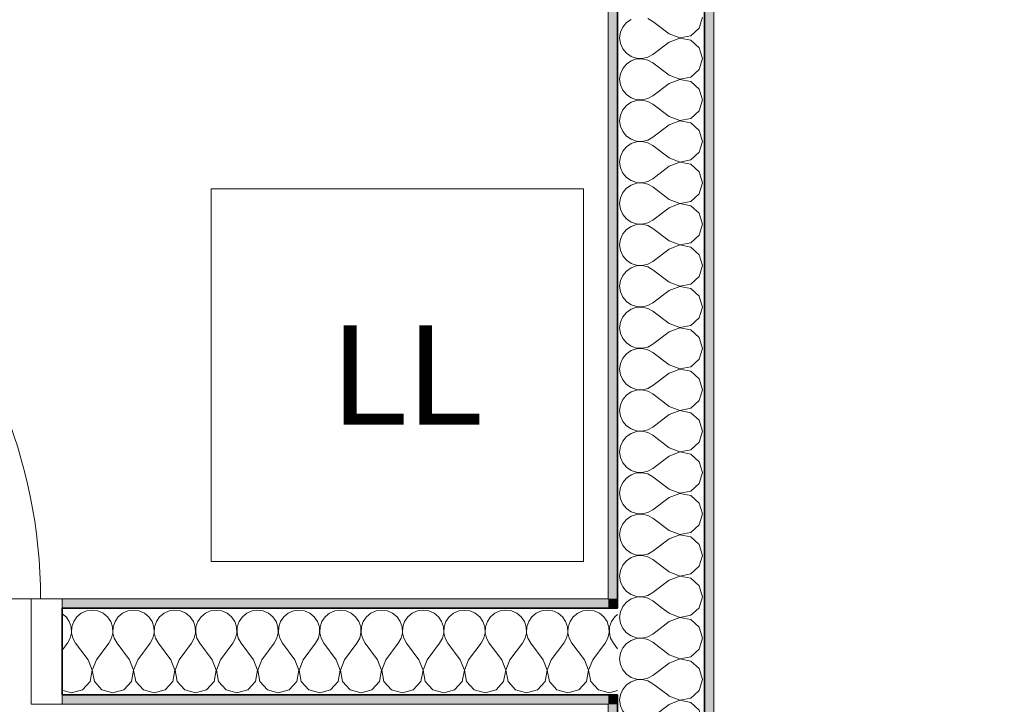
# Model space of a CAD drawing. Header units: metres. Extents: x -7.1 to 26.5, y -14.7 to 18.1.
# Tile 174 of 182: x 17.7 to 19.3, y 8.2 to 9.3. Entities that reach past the tile are written whole.
import ezdxf

# ---------------------------------------------------------------- set-up
doc = ezdxf.new("R2010")
doc.units = ezdxf.units.M
doc.linetypes.add('AUSGEZOGEN', pattern=[0])
for name, color, linetype in [('XR$1$010 Türen', 7, 'AUSGEZOGEN'), ('XR$1$015 Innenwände', 7, 'AUSGEZOGEN'), ('XR$1$015 Innenwände Schichttrennlinien', 7, 'AUSGEZOGEN'), ('XR$1$065 Möbel Einrichtung', 7, 'AUSGEZOGEN'), ('XR$1$080 Raumdefinitionen Kontur', 7, 'AUSGEZOGEN'), ('XR$3$015 Innenwände Bauteilschraffuren', 7, 'AUSGEZOGEN')]:
    doc.layers.add(name, color=color, linetype=linetype)
doc.styles.add('ARIAL', font='arial.ttf')

# ---------------------------------------------------------------- blocks, each defined once
blk = doc.blocks.new('COMPLEXOBJECT_217')
at = {"layer": 'XR$3$015 Innenwände Bauteilschraffuren', "color": 8, "linetype": 'AUSGEZOGEN', "lineweight": 13, "transparency": 33554687}
for p, q in [((18.6513, 8.2085), (18.6501, 8.2)), ((18.7301, 8.2067), (18.7277, 8.2085)), ((18.7301, 8.2067), (18.7471, 8.2001)), ((18.765, 8.2035), (18.7705, 8.2085)), ((18.6501, 8.2), (18.6514, 8.1909)), ((18.6514, 8.1909), (18.6551, 8.1825)), ((18.7301, 8.1933), (18.7034, 8.1733)), ((18.7471, 8.1999), (18.7301, 8.1933)), ((18.7471, 8.2001), (18.765, 8.2035)), ((18.765, 8.1965), (18.7471, 8.1999)), ((18.7785, 8.1842), (18.765, 8.1965)), ((18.6551, 8.1825), (18.6609, 8.1754)), ((18.6609, 8.1754), (18.6685, 8.1702)), ((18.6954, 8.1689), (18.7034, 8.1733)), ((18.7834, 8.1667), (18.7785, 8.1842)), ((18.6609, 8.1579), (18.6551, 8.1509)), ((18.6685, 8.1631), (18.6609, 8.1579)), ((18.6685, 8.1702), (18.6772, 8.1672)), ((18.6772, 8.1661), (18.6685, 8.1631)), ((18.6772, 8.1672), (18.6864, 8.1668)), ((18.6864, 8.1665), (18.6772, 8.1661)), ((18.6864, 8.1668), (18.6954, 8.1689)), ((18.6954, 8.1645), (18.6864, 8.1665)), ((18.7034, 8.16), (18.6954, 8.1645)), ((18.7301, 8.14), (18.7034, 8.16)), ((18.7785, 8.1491), (18.7834, 8.1667)), ((18.6514, 8.1424), (18.6501, 8.1333)), ((18.6551, 8.1509), (18.6514, 8.1424)), ((18.765, 8.1369), (18.7785, 8.1491)), ((18.6501, 8.1333), (18.6514, 8.1242)), ((18.7301, 8.1267), (18.7034, 8.1067)), ((18.7301, 8.14), (18.7471, 8.1335)), ((18.7471, 8.1332), (18.7301, 8.1267)), ((18.7471, 8.1335), (18.765, 8.1369)), ((18.765, 8.1298), (18.7471, 8.1332)), ((18.7785, 8.1175), (18.765, 8.1298)), ((18.6514, 8.1242), (18.6551, 8.1158)), ((18.6551, 8.1158), (18.6609, 8.1087)), ((18.7834, 8.1), (18.7785, 8.1175)), ((18.6609, 8.1087), (18.6685, 8.1035)), ((18.6685, 8.0965), (18.6609, 8.0913)), ((18.6685, 8.1035), (18.6772, 8.1006)), ((18.6772, 8.0994), (18.6685, 8.0965)), ((18.6772, 8.1006), (18.6864, 8.1001)), ((18.6864, 8.0999), (18.6772, 8.0994)), ((18.6864, 8.1001), (18.6954, 8.1022)), ((18.6954, 8.0978), (18.6864, 8.0999)), ((18.6954, 8.1022), (18.7034, 8.1067)), ((18.7034, 8.0933), (18.6954, 8.0978)), ((18.7301, 8.0733), (18.7034, 8.0933)), ((18.7785, 8.0825), (18.7834, 8.1)), ((18.6551, 8.0842), (18.6514, 8.0758)), ((18.6609, 8.0913), (18.6551, 8.0842)), ((18.765, 8.0702), (18.7785, 8.0825)), ((18.6514, 8.0758), (18.6501, 8.0667)), ((18.6501, 8.0667), (18.6514, 8.0576)), ((18.7301, 8.0733), (18.7471, 8.0668)), ((18.7471, 8.0665), (18.7301, 8.06)), ((18.7471, 8.0668), (18.765, 8.0702)), ((18.765, 8.0631), (18.7471, 8.0665)), ((18.7785, 8.0509), (18.765, 8.0631)), ((18.6514, 8.0576), (18.6551, 8.0491)), ((18.6551, 8.0491), (18.6609, 8.0421)), ((18.7301, 8.06), (18.7034, 8.04)), ((18.7834, 8.0333), (18.7785, 8.0509)), ((18.6609, 8.0421), (18.6685, 8.0369)), ((18.6685, 8.0298), (18.6609, 8.0246)), ((18.6685, 8.0369), (18.6772, 8.0339)), ((18.6772, 8.0328), (18.6685, 8.0298)), ((18.6772, 8.0339), (18.6864, 8.0335)), ((18.6864, 8.0332), (18.6772, 8.0328)), ((18.6864, 8.0335), (18.6954, 8.0355)), ((18.6954, 8.0311), (18.6864, 8.0332)), ((18.6954, 8.0355), (18.7034, 8.04)), ((18.7034, 8.0267), (18.6954, 8.0311)), ((18.7785, 8.0158), (18.7834, 8.0333)), ((18.6551, 8.0175), (18.6514, 8.0091)), ((18.6609, 8.0246), (18.6551, 8.0175)), ((18.7301, 8.0067), (18.7034, 8.0267)), ((18.765, 8.0035), (18.7785, 8.0158)), ((18.6514, 8.0091), (18.6501, 8)), ((18.6501, 8), (18.6514, 7.9909)), ((18.7301, 8.0067), (18.7471, 8.0001)), ((18.7471, 7.9999), (18.7301, 7.9933)), ((18.7471, 8.0001), (18.765, 8.0035)), ((18.765, 7.9965), (18.7471, 7.9999)), ((18.6514, 7.9909), (18.6551, 7.9825)), ((18.6551, 7.9825), (18.6609, 7.9754)), ((18.7301, 7.9933), (18.7034, 7.9733)), ((18.7785, 7.9842), (18.765, 7.9965)), ((18.7834, 7.9667), (18.7785, 7.9842)), ((18.6609, 7.9754), (18.6685, 7.9702)), ((18.6685, 7.9702), (18.6772, 7.9672)), ((18.6772, 7.9672), (18.6864, 7.9668)), ((18.6864, 7.9665), (18.6772, 7.9661)), ((18.6864, 7.9668), (18.6954, 7.9689)), ((18.6954, 7.9645), (18.6864, 7.9665)), ((18.6954, 7.9689), (18.7034, 7.9733)), ((18.7785, 7.9491), (18.7834, 7.9667)), ((18.6551, 7.9509), (18.6514, 7.9424)), ((18.6609, 7.9579), (18.6551, 7.9509)), ((18.6685, 7.9631), (18.6609, 7.9579)), ((18.6772, 7.9661), (18.6685, 7.9631)), ((18.7034, 7.96), (18.6954, 7.9645)), ((18.7301, 7.94), (18.7034, 7.96)), ((18.6514, 7.9424), (18.6501, 7.9333)), ((18.7301, 7.94), (18.7471, 7.9335)), ((18.7471, 7.9335), (18.765, 7.9369)), ((18.765, 7.9369), (18.7785, 7.9491)), ((18.6501, 7.9333), (18.6514, 7.9242)), ((18.6514, 7.9242), (18.6551, 7.9158)), ((18.7301, 7.9267), (18.7034, 7.9067)), ((18.7471, 7.9332), (18.7301, 7.9267)), ((18.765, 7.9298), (18.7471, 7.9332)), ((18.7785, 7.9175), (18.765, 7.9298)), ((18.6551, 7.9158), (18.6609, 7.9087)), ((18.6609, 7.9087), (18.6685, 7.9035)), ((18.6685, 7.9035), (18.6772, 7.9006)), ((18.6954, 7.9022), (18.7034, 7.9067)), ((18.7834, 7.9), (18.7785, 7.9175)), ((18.6609, 7.8913), (18.6551, 7.8842)), ((18.6685, 7.8965), (18.6609, 7.8913)), ((18.6772, 7.8994), (18.6685, 7.8965)), ((18.6772, 7.9006), (18.6864, 7.9001)), ((18.6864, 7.8999), (18.6772, 7.8994)), ((18.6864, 7.9001), (18.6954, 7.9022)), ((18.6954, 7.8978), (18.6864, 7.8999)), ((18.7034, 7.8933), (18.6954, 7.8978)), ((18.7301, 7.8733), (18.7034, 7.8933)), ((18.7785, 7.8825), (18.7834, 7.9)), ((18.6514, 7.8758), (18.6501, 7.8667)), ((18.6551, 7.8842), (18.6514, 7.8758)), ((18.7301, 7.8733), (18.7471, 7.8668)), ((18.765, 7.8702), (18.7785, 7.8825)), ((18.6501, 7.8667), (18.6514, 7.8576)), ((18.6514, 7.8576), (18.6551, 7.8491)), ((18.7301, 7.86), (18.7034, 7.84)), ((18.7471, 7.8665), (18.7301, 7.86)), ((18.7471, 7.8668), (18.765, 7.8702)), ((18.765, 7.8631), (18.7471, 7.8665)), ((18.7785, 7.8509), (18.765, 7.8631)), ((18.6551, 7.8491), (18.6609, 7.8421)), ((18.6609, 7.8421), (18.6685, 7.8369)), ((18.6954, 7.8355), (18.7034, 7.84)), ((18.7834, 7.8333), (18.7785, 7.8509)), ((18.6609, 7.8246), (18.6551, 7.8175)), ((18.6685, 7.8298), (18.6609, 7.8246)), ((18.6685, 7.8369), (18.6772, 7.8339)), ((18.6772, 7.8328), (18.6685, 7.8298)), ((18.6772, 7.8339), (18.6864, 7.8335)), ((18.6864, 7.8332), (18.6772, 7.8328)), ((18.6864, 7.8335), (18.6954, 7.8355)), ((18.6954, 7.8311), (18.6864, 7.8332)), ((18.7034, 7.8267), (18.6954, 7.8311)), ((18.7301, 7.8067), (18.7034, 7.8267)), ((18.7785, 7.8158), (18.7834, 7.8333)), ((18.6514, 7.8091), (18.6501, 7.8)), ((18.6551, 7.8175), (18.6514, 7.8091)), ((18.765, 7.8035), (18.7785, 7.8158)), ((18.6501, 7.8), (18.6514, 7.7909)), ((18.7301, 7.7933), (18.7037, 7.7735)), ((18.7301, 7.8067), (18.7471, 7.8001)), ((18.7471, 7.7999), (18.7301, 7.7933)), ((18.7471, 7.8001), (18.765, 7.8035)), ((18.765, 7.7965), (18.7471, 7.7999)), ((18.7785, 7.7842), (18.765, 7.7965)), ((18.6514, 7.7909), (18.6551, 7.7825)), ((18.6551, 7.7825), (18.6609, 7.7754)), ((18.7815, 7.7735), (18.7785, 7.7842)), ((18.6609, 7.7754), (18.6637, 7.7735))]:
    blk.add_line(p, q, dxfattribs=at)
blk = doc.blocks.new('COMPLEXOBJECT_219')
at = {"layer": 'XR$3$015 Innenwände Bauteilschraffuren', "color": 8, "linetype": 'AUSGEZOGEN', "lineweight": 13, "transparency": 33554687}
for p, q in [((18.654, 8.3485), (18.6514, 8.3424)), ((18.7301, 8.34), (18.7188, 8.3485)), ((18.765, 8.3369), (18.7778, 8.3485)), ((18.6514, 8.3424), (18.6501, 8.3333)), ((18.6501, 8.3333), (18.6514, 8.3242)), ((18.7301, 8.34), (18.7471, 8.3335)), ((18.7471, 8.3332), (18.7301, 8.3267)), ((18.7471, 8.3335), (18.765, 8.3369)), ((18.765, 8.3298), (18.7471, 8.3332)), ((18.6514, 8.3242), (18.6551, 8.3158)), ((18.6551, 8.3158), (18.6609, 8.3087)), ((18.7301, 8.3267), (18.7034, 8.3067)), ((18.7785, 8.3175), (18.765, 8.3298)), ((18.7834, 8.3), (18.7785, 8.3175)), ((18.6609, 8.3087), (18.6685, 8.3035)), ((18.6685, 8.3035), (18.6772, 8.3006)), ((18.6772, 8.3006), (18.6864, 8.3001)), ((18.6864, 8.2999), (18.6772, 8.2994)), ((18.6864, 8.3001), (18.6954, 8.3022)), ((18.6954, 8.2978), (18.6864, 8.2999)), ((18.6954, 8.3022), (18.7034, 8.3067)), ((18.7785, 8.2825), (18.7834, 8.3)), ((18.6551, 8.2842), (18.6514, 8.2758)), ((18.6609, 8.2913), (18.6551, 8.2842)), ((18.6685, 8.2965), (18.6609, 8.2913)), ((18.6772, 8.2994), (18.6685, 8.2965)), ((18.7034, 8.2933), (18.6954, 8.2978)), ((18.7301, 8.2733), (18.7034, 8.2933)), ((18.6514, 8.2758), (18.6501, 8.2667)), ((18.7301, 8.2733), (18.7471, 8.2668)), ((18.7471, 8.2668), (18.765, 8.2702)), ((18.765, 8.2702), (18.7785, 8.2825)), ((18.6501, 8.2667), (18.6514, 8.2576)), ((18.6514, 8.2576), (18.6551, 8.2491)), ((18.7301, 8.26), (18.7034, 8.24)), ((18.7471, 8.2665), (18.7301, 8.26)), ((18.765, 8.2631), (18.7471, 8.2665)), ((18.7785, 8.2509), (18.765, 8.2631)), ((18.6551, 8.2491), (18.6609, 8.2421)), ((18.6609, 8.2421), (18.6685, 8.2369)), ((18.6685, 8.2369), (18.6772, 8.2339)), ((18.6954, 8.2355), (18.7034, 8.24)), ((18.7834, 8.2333), (18.7785, 8.2509)), ((18.6609, 8.2246), (18.6551, 8.2175)), ((18.6685, 8.2298), (18.6609, 8.2246)), ((18.6772, 8.2328), (18.6685, 8.2298)), ((18.6772, 8.2339), (18.6864, 8.2335)), ((18.6864, 8.2332), (18.6772, 8.2328)), ((18.6864, 8.2335), (18.6954, 8.2355)), ((18.6954, 8.2311), (18.6864, 8.2332)), ((18.7034, 8.2267), (18.6954, 8.2311)), ((18.7277, 8.2085), (18.7034, 8.2267)), ((18.7785, 8.2158), (18.7834, 8.2333)), ((18.6514, 8.2091), (18.6513, 8.2085)), ((18.6551, 8.2175), (18.6514, 8.2091)), ((18.7705, 8.2085), (18.7785, 8.2158))]:
    blk.add_line(p, q, dxfattribs=at)
blk = doc.blocks.new('COMPLEXOBJECT_220')
at = {"layer": 'XR$3$015 Innenwände Bauteilschraffuren', "color": 8, "linetype": 'AUSGEZOGEN', "lineweight": 13, "transparency": 33554687}
for p, q in [((18.7785, 9.2825), (18.7834, 9.3)), ((18.6551, 9.2842), (18.6514, 9.2758)), ((18.6609, 9.2913), (18.6551, 9.2842)), ((18.6685, 9.2965), (18.6609, 9.2913)), ((18.7034, 9.2933), (18.6954, 9.2978)), ((18.7301, 9.2733), (18.7034, 9.2933)), ((18.6514, 9.2758), (18.6501, 9.2667)), ((18.7301, 9.2733), (18.7471, 9.2668)), ((18.7471, 9.2668), (18.765, 9.2702)), ((18.765, 9.2702), (18.7785, 9.2825)), ((18.6501, 9.2667), (18.6514, 9.2576)), ((18.6514, 9.2576), (18.6551, 9.2491)), ((18.7301, 9.26), (18.7034, 9.24)), ((18.7471, 9.2665), (18.7301, 9.26)), ((18.765, 9.2631), (18.7471, 9.2665)), ((18.7785, 9.2509), (18.765, 9.2631)), ((18.6551, 9.2491), (18.6609, 9.2421)), ((18.6609, 9.2421), (18.6685, 9.2369)), ((18.6685, 9.2369), (18.6772, 9.2339)), ((18.6954, 9.2355), (18.7034, 9.24)), ((18.7834, 9.2333), (18.7785, 9.2509)), ((18.6609, 9.2246), (18.6551, 9.2175)), ((18.6685, 9.2298), (18.6609, 9.2246)), ((18.6772, 9.2328), (18.6685, 9.2298)), ((18.6772, 9.2339), (18.6864, 9.2335)), ((18.6864, 9.2332), (18.6772, 9.2328)), ((18.6864, 9.2335), (18.6954, 9.2355)), ((18.6954, 9.2311), (18.6864, 9.2332)), ((18.7034, 9.2267), (18.6954, 9.2311)), ((18.7301, 9.2067), (18.7034, 9.2267)), ((18.7785, 9.2158), (18.7834, 9.2333)), ((18.6514, 9.2091), (18.6501, 9.2)), ((18.6551, 9.2175), (18.6514, 9.2091)), ((18.7301, 9.2067), (18.7471, 9.2001)), ((18.765, 9.2035), (18.7785, 9.2158)), ((18.6501, 9.2), (18.6514, 9.1909)), ((18.6514, 9.1909), (18.6551, 9.1825)), ((18.7301, 9.1933), (18.7034, 9.1733)), ((18.7471, 9.1999), (18.7301, 9.1933)), ((18.7471, 9.2001), (18.765, 9.2035)), ((18.765, 9.1965), (18.7471, 9.1999)), ((18.7785, 9.1842), (18.765, 9.1965)), ((18.6551, 9.1825), (18.6609, 9.1754)), ((18.6609, 9.1754), (18.6685, 9.1702)), ((18.6954, 9.1689), (18.7034, 9.1733)), ((18.7834, 9.1667), (18.7785, 9.1842)), ((18.6609, 9.1579), (18.6551, 9.1509)), ((18.6685, 9.1631), (18.6609, 9.1579)), ((18.6685, 9.1702), (18.6772, 9.1672)), ((18.6772, 9.1661), (18.6685, 9.1631)), ((18.6772, 9.1672), (18.6864, 9.1668)), ((18.6864, 9.1665), (18.6772, 9.1661)), ((18.6864, 9.1668), (18.6954, 9.1689)), ((18.6954, 9.1645), (18.6864, 9.1665)), ((18.7034, 9.16), (18.6954, 9.1645)), ((18.7301, 9.14), (18.7034, 9.16)), ((18.7785, 9.1491), (18.7834, 9.1667)), ((18.6514, 9.1424), (18.6501, 9.1333)), ((18.6551, 9.1509), (18.6514, 9.1424)), ((18.765, 9.1369), (18.7785, 9.1491)), ((18.6501, 9.1333), (18.6514, 9.1242)), ((18.7301, 9.1267), (18.7034, 9.1067)), ((18.7301, 9.14), (18.7471, 9.1335)), ((18.7471, 9.1332), (18.7301, 9.1267)), ((18.7471, 9.1335), (18.765, 9.1369)), ((18.765, 9.1298), (18.7471, 9.1332)), ((18.7785, 9.1175), (18.765, 9.1298)), ((18.6514, 9.1242), (18.6551, 9.1158)), ((18.6551, 9.1158), (18.6609, 9.1087)), ((18.7834, 9.1), (18.7785, 9.1175)), ((18.6609, 9.1087), (18.6685, 9.1035)), ((18.6685, 9.0965), (18.6609, 9.0913)), ((18.6685, 9.1035), (18.6772, 9.1006)), ((18.6772, 9.0994), (18.6685, 9.0965)), ((18.6772, 9.1006), (18.6864, 9.1001)), ((18.6864, 9.0999), (18.6772, 9.0994)), ((18.6864, 9.1001), (18.6954, 9.1022)), ((18.6954, 9.0978), (18.6864, 9.0999)), ((18.6954, 9.1022), (18.7034, 9.1067)), ((18.7034, 9.0933), (18.6954, 9.0978)), ((18.7301, 9.0733), (18.7034, 9.0933)), ((18.7785, 9.0825), (18.7834, 9.1)), ((18.6551, 9.0842), (18.6514, 9.0758)), ((18.6609, 9.0913), (18.6551, 9.0842)), ((18.765, 9.0702), (18.7785, 9.0825)), ((18.6514, 9.0758), (18.6501, 9.0667)), ((18.6501, 9.0667), (18.6514, 9.0576)), ((18.7301, 9.0733), (18.7471, 9.0668)), ((18.7471, 9.0665), (18.7301, 9.06)), ((18.7471, 9.0668), (18.765, 9.0702)), ((18.765, 9.0631), (18.7471, 9.0665)), ((18.7785, 9.0509), (18.765, 9.0631)), ((18.6514, 9.0576), (18.6551, 9.0491)), ((18.6551, 9.0491), (18.6609, 9.0421)), ((18.7301, 9.06), (18.7034, 9.04)), ((18.7834, 9.0333), (18.7785, 9.0509)), ((18.6609, 9.0421), (18.6685, 9.0369)), ((18.6685, 9.0298), (18.6609, 9.0246)), ((18.6685, 9.0369), (18.6772, 9.0339)), ((18.6772, 9.0328), (18.6685, 9.0298)), ((18.6772, 9.0339), (18.6864, 9.0335)), ((18.6864, 9.0332), (18.6772, 9.0328)), ((18.6864, 9.0335), (18.6954, 9.0355)), ((18.6954, 9.0311), (18.6864, 9.0332)), ((18.6954, 9.0355), (18.7034, 9.04)), ((18.7034, 9.0267), (18.6954, 9.0311)), ((18.7785, 9.0158), (18.7834, 9.0333)), ((18.6551, 9.0175), (18.6514, 9.0091)), ((18.6609, 9.0246), (18.6551, 9.0175)), ((18.7301, 9.0067), (18.7034, 9.0267)), ((18.765, 9.0035), (18.7785, 9.0158)), ((18.6514, 9.0091), (18.6501, 9)), ((18.6501, 9), (18.6514, 8.9909)), ((18.7301, 9.0067), (18.7471, 9.0001)), ((18.7471, 8.9999), (18.7301, 8.9933)), ((18.7471, 9.0001), (18.765, 9.0035)), ((18.765, 8.9965), (18.7471, 8.9999)), ((18.6514, 8.9909), (18.6551, 8.9825)), ((18.6551, 8.9825), (18.6609, 8.9754)), ((18.7301, 8.9933), (18.7034, 8.9733)), ((18.7785, 8.9842), (18.765, 8.9965)), ((18.7834, 8.9667), (18.7785, 8.9842)), ((18.6609, 8.9754), (18.6685, 8.9702)), ((18.6685, 8.9702), (18.6772, 8.9672)), ((18.6772, 8.9661), (18.6685, 8.9631)), ((18.6772, 8.9672), (18.6864, 8.9668)), ((18.6864, 8.9665), (18.6772, 8.9661)), ((18.6864, 8.9668), (18.6954, 8.9689)), ((18.6954, 8.9645), (18.6864, 8.9665)), ((18.6954, 8.9689), (18.7034, 8.9733)), ((18.7785, 8.9491), (18.7834, 8.9667)), ((18.6551, 8.9509), (18.6514, 8.9424)), ((18.6609, 8.9579), (18.6551, 8.9509)), ((18.6685, 8.9631), (18.6609, 8.9579)), ((18.7034, 8.96), (18.6954, 8.9645)), ((18.7301, 8.94), (18.7034, 8.96)), ((18.6514, 8.9424), (18.6501, 8.9333)), ((18.7301, 8.94), (18.7471, 8.9335)), ((18.7471, 8.9335), (18.765, 8.9369)), ((18.765, 8.9369), (18.7785, 8.9491)), ((18.6501, 8.9333), (18.6514, 8.9242)), ((18.6514, 8.9242), (18.6551, 8.9158)), ((18.7301, 8.9267), (18.7034, 8.9067)), ((18.7471, 8.9332), (18.7301, 8.9267)), ((18.765, 8.9298), (18.7471, 8.9332)), ((18.7785, 8.9175), (18.765, 8.9298)), ((18.6551, 8.9158), (18.6609, 8.9087)), ((18.6609, 8.9087), (18.6685, 8.9035)), ((18.6685, 8.9035), (18.6772, 8.9006)), ((18.6954, 8.9022), (18.7034, 8.9067)), ((18.7834, 8.9), (18.7785, 8.9175)), ((18.6609, 8.8913), (18.6551, 8.8842)), ((18.6685, 8.8965), (18.6609, 8.8913)), ((18.6772, 8.8994), (18.6685, 8.8965)), ((18.6772, 8.9006), (18.6864, 8.9001)), ((18.6864, 8.8999), (18.6772, 8.8994)), ((18.6864, 8.9001), (18.6954, 8.9022)), ((18.6954, 8.8978), (18.6864, 8.8999)), ((18.7034, 8.8933), (18.6954, 8.8978)), ((18.7301, 8.8733), (18.7034, 8.8933)), ((18.7785, 8.8825), (18.7834, 8.9)), ((18.6514, 8.8758), (18.6501, 8.8667)), ((18.6551, 8.8842), (18.6514, 8.8758)), ((18.7301, 8.8733), (18.7471, 8.8668)), ((18.765, 8.8702), (18.7785, 8.8825)), ((18.6501, 8.8667), (18.6514, 8.8576)), ((18.6514, 8.8576), (18.6551, 8.8491)), ((18.7301, 8.86), (18.7034, 8.84)), ((18.7471, 8.8665), (18.7301, 8.86)), ((18.7471, 8.8668), (18.765, 8.8702)), ((18.765, 8.8631), (18.7471, 8.8665)), ((18.7785, 8.8509), (18.765, 8.8631)), ((18.6551, 8.8491), (18.6609, 8.8421)), ((18.6609, 8.8421), (18.6685, 8.8369)), ((18.6954, 8.8355), (18.7034, 8.84)), ((18.7834, 8.8333), (18.7785, 8.8509)), ((18.6609, 8.8246), (18.6551, 8.8175)), ((18.6685, 8.8298), (18.6609, 8.8246)), ((18.6685, 8.8369), (18.6772, 8.8339)), ((18.6772, 8.8328), (18.6685, 8.8298)), ((18.6772, 8.8339), (18.6864, 8.8335)), ((18.6864, 8.8332), (18.6772, 8.8328)), ((18.6864, 8.8335), (18.6954, 8.8355)), ((18.6954, 8.8311), (18.6864, 8.8332)), ((18.7034, 8.8267), (18.6954, 8.8311)), ((18.7301, 8.8067), (18.7034, 8.8267)), ((18.7785, 8.8158), (18.7834, 8.8333)), ((18.6514, 8.8091), (18.6501, 8.8)), ((18.6551, 8.8175), (18.6514, 8.8091)), ((18.765, 8.8035), (18.7785, 8.8158)), ((18.6501, 8.8), (18.6514, 8.7909)), ((18.7301, 8.7933), (18.7034, 8.7733)), ((18.7301, 8.8067), (18.7471, 8.8001)), ((18.7471, 8.7999), (18.7301, 8.7933)), ((18.7471, 8.8001), (18.765, 8.8035)), ((18.765, 8.7965), (18.7471, 8.7999)), ((18.7785, 8.7842), (18.765, 8.7965)), ((18.6514, 8.7909), (18.6551, 8.7825)), ((18.6551, 8.7825), (18.6609, 8.7754)), ((18.7834, 8.7667), (18.7785, 8.7842)), ((18.6609, 8.7754), (18.6685, 8.7702)), ((18.6685, 8.7631), (18.6609, 8.7579)), ((18.6685, 8.7702), (18.6772, 8.7672)), ((18.6772, 8.7661), (18.6685, 8.7631)), ((18.6772, 8.7672), (18.6864, 8.7668)), ((18.6864, 8.7665), (18.6772, 8.7661)), ((18.6864, 8.7668), (18.6954, 8.7689)), ((18.6954, 8.7645), (18.6864, 8.7665)), ((18.6954, 8.7689), (18.7034, 8.7733)), ((18.7034, 8.76), (18.6954, 8.7645)), ((18.7301, 8.74), (18.7034, 8.76)), ((18.7785, 8.7491), (18.7834, 8.7667)), ((18.6551, 8.7509), (18.6514, 8.7424)), ((18.6609, 8.7579), (18.6551, 8.7509)), ((18.765, 8.7369), (18.7785, 8.7491)), ((18.6514, 8.7424), (18.6501, 8.7333)), ((18.6501, 8.7333), (18.6514, 8.7242)), ((18.7301, 8.74), (18.7471, 8.7335)), ((18.7471, 8.7332), (18.7301, 8.7267)), ((18.7471, 8.7335), (18.765, 8.7369)), ((18.765, 8.7298), (18.7471, 8.7332)), ((18.7785, 8.7175), (18.765, 8.7298)), ((18.6514, 8.7242), (18.6551, 8.7158)), ((18.6551, 8.7158), (18.6609, 8.7087)), ((18.7301, 8.7267), (18.7034, 8.7067)), ((18.7834, 8.7), (18.7785, 8.7175)), ((18.6609, 8.7087), (18.6685, 8.7035)), ((18.6685, 8.6965), (18.6609, 8.6913)), ((18.6685, 8.7035), (18.6772, 8.7006)), ((18.6772, 8.6994), (18.6685, 8.6965)), ((18.6772, 8.7006), (18.6864, 8.7001)), ((18.6864, 8.6999), (18.6772, 8.6994)), ((18.6864, 8.7001), (18.6954, 8.7022)), ((18.6954, 8.6978), (18.6864, 8.6999)), ((18.6954, 8.7022), (18.7034, 8.7067)), ((18.7034, 8.6933), (18.6954, 8.6978)), ((18.7785, 8.6825), (18.7834, 8.7)), ((18.6551, 8.6842), (18.6514, 8.6758)), ((18.6609, 8.6913), (18.6551, 8.6842)), ((18.7301, 8.6733), (18.7034, 8.6933)), ((18.765, 8.6702), (18.7785, 8.6825)), ((18.6514, 8.6758), (18.6501, 8.6667)), ((18.6501, 8.6667), (18.6514, 8.6576)), ((18.7301, 8.6733), (18.7471, 8.6668)), ((18.7471, 8.6665), (18.7301, 8.66)), ((18.7471, 8.6668), (18.765, 8.6702)), ((18.765, 8.6631), (18.7471, 8.6665)), ((18.6514, 8.6576), (18.6551, 8.6491)), ((18.6551, 8.6491), (18.6609, 8.6421)), ((18.7301, 8.66), (18.7034, 8.64)), ((18.7785, 8.6509), (18.765, 8.6631)), ((18.7834, 8.6333), (18.7785, 8.6509)), ((18.6609, 8.6421), (18.6685, 8.6369)), ((18.6685, 8.6369), (18.6772, 8.6339)), ((18.6772, 8.6339), (18.6864, 8.6335)), ((18.6864, 8.6332), (18.6772, 8.6328)), ((18.6864, 8.6335), (18.6954, 8.6355)), ((18.6954, 8.6311), (18.6864, 8.6332)), ((18.6954, 8.6355), (18.7034, 8.64)), ((18.7785, 8.6158), (18.7834, 8.6333)), ((18.6551, 8.6175), (18.6514, 8.6091)), ((18.6609, 8.6246), (18.6551, 8.6175)), ((18.6685, 8.6298), (18.6609, 8.6246)), ((18.6772, 8.6328), (18.6685, 8.6298)), ((18.7034, 8.6267), (18.6954, 8.6311)), ((18.7301, 8.6067), (18.7034, 8.6267)), ((18.6514, 8.6091), (18.6501, 8.6)), ((18.7301, 8.6067), (18.7471, 8.6001)), ((18.7471, 8.6001), (18.765, 8.6035)), ((18.765, 8.6035), (18.7785, 8.6158)), ((18.6501, 8.6), (18.6514, 8.5909)), ((18.6514, 8.5909), (18.6551, 8.5825)), ((18.7301, 8.5933), (18.7034, 8.5733)), ((18.7471, 8.5999), (18.7301, 8.5933)), ((18.765, 8.5965), (18.7471, 8.5999)), ((18.7785, 8.5842), (18.765, 8.5965)), ((18.6551, 8.5825), (18.6609, 8.5754)), ((18.6609, 8.5754), (18.6685, 8.5702)), ((18.6685, 8.5702), (18.6772, 8.5672)), ((18.6954, 8.5689), (18.7034, 8.5733)), ((18.7834, 8.5667), (18.7785, 8.5842)), ((18.6609, 8.5579), (18.6551, 8.5509)), ((18.6685, 8.5631), (18.6609, 8.5579)), ((18.6772, 8.5661), (18.6685, 8.5631)), ((18.6772, 8.5672), (18.6864, 8.5668)), ((18.6864, 8.5665), (18.6772, 8.5661)), ((18.6864, 8.5668), (18.6954, 8.5689)), ((18.6954, 8.5645), (18.6864, 8.5665)), ((18.7034, 8.56), (18.6954, 8.5645)), ((18.7301, 8.54), (18.7034, 8.56)), ((18.7785, 8.5491), (18.7834, 8.5667)), ((18.6514, 8.5424), (18.6501, 8.5333)), ((18.6551, 8.5509), (18.6514, 8.5424)), ((18.7301, 8.54), (18.7471, 8.5335)), ((18.765, 8.5369), (18.7785, 8.5491)), ((18.6501, 8.5333), (18.6514, 8.5242)), ((18.6514, 8.5242), (18.6551, 8.5158)), ((18.7301, 8.5267), (18.7034, 8.5067)), ((18.7471, 8.5332), (18.7301, 8.5267)), ((18.7471, 8.5335), (18.765, 8.5369)), ((18.765, 8.5298), (18.7471, 8.5332)), ((18.7785, 8.5175), (18.765, 8.5298)), ((18.6551, 8.5158), (18.6609, 8.5087)), ((18.6609, 8.5087), (18.6685, 8.5035)), ((18.6954, 8.5022), (18.7034, 8.5067)), ((18.7834, 8.5), (18.7785, 8.5175)), ((18.6609, 8.4913), (18.6551, 8.4842)), ((18.6685, 8.4965), (18.6609, 8.4913)), ((18.6685, 8.5035), (18.6772, 8.5006)), ((18.6772, 8.4994), (18.6685, 8.4965)), ((18.6772, 8.5006), (18.6864, 8.5001)), ((18.6864, 8.4999), (18.6772, 8.4994)), ((18.6864, 8.5001), (18.6954, 8.5022)), ((18.6954, 8.4978), (18.6864, 8.4999)), ((18.7034, 8.4933), (18.6954, 8.4978)), ((18.7301, 8.4733), (18.7034, 8.4933)), ((18.7785, 8.4825), (18.7834, 8.5)), ((18.6514, 8.4758), (18.6501, 8.4667)), ((18.6551, 8.4842), (18.6514, 8.4758)), ((18.765, 8.4702), (18.7785, 8.4825)), ((18.6501, 8.4667), (18.6514, 8.4576)), ((18.7301, 8.46), (18.7034, 8.44)), ((18.7301, 8.4733), (18.7471, 8.4668)), ((18.7471, 8.4665), (18.7301, 8.46)), ((18.7471, 8.4668), (18.765, 8.4702)), ((18.765, 8.4631), (18.7471, 8.4665)), ((18.7785, 8.4509), (18.765, 8.4631)), ((18.6514, 8.4576), (18.6551, 8.4491)), ((18.6551, 8.4491), (18.6609, 8.4421)), ((18.7834, 8.4333), (18.7785, 8.4509)), ((18.6609, 8.4421), (18.6685, 8.4369)), ((18.6685, 8.4298), (18.6609, 8.4246)), ((18.6685, 8.4369), (18.6772, 8.4339)), ((18.6772, 8.4328), (18.6685, 8.4298)), ((18.6772, 8.4339), (18.6864, 8.4335)), ((18.6864, 8.4332), (18.6772, 8.4328)), ((18.6864, 8.4335), (18.6954, 8.4355)), ((18.6954, 8.4311), (18.6864, 8.4332)), ((18.6954, 8.4355), (18.7034, 8.44)), ((18.7034, 8.4267), (18.6954, 8.4311)), ((18.7301, 8.4067), (18.7034, 8.4267)), ((18.7785, 8.4158), (18.7834, 8.4333)), ((18.6551, 8.4175), (18.6514, 8.4091)), ((18.6609, 8.4246), (18.6551, 8.4175)), ((18.765, 8.4035), (18.7785, 8.4158)), ((18.6514, 8.4091), (18.6501, 8.4)), ((18.6501, 8.4), (18.6514, 8.3909)), ((18.7301, 8.4067), (18.7471, 8.4001)), ((18.7471, 8.3999), (18.7301, 8.3933)), ((18.7471, 8.4001), (18.765, 8.4035)), ((18.765, 8.3965), (18.7471, 8.3999)), ((18.7785, 8.3842), (18.765, 8.3965)), ((18.6514, 8.3909), (18.6551, 8.3825)), ((18.6551, 8.3825), (18.6609, 8.3754)), ((18.7301, 8.3933), (18.7034, 8.3733)), ((18.7834, 8.3667), (18.7785, 8.3842)), ((18.6609, 8.3754), (18.6685, 8.3702)), ((18.6685, 8.3631), (18.6609, 8.3579)), ((18.6685, 8.3702), (18.6772, 8.3672)), ((18.6772, 8.3661), (18.6685, 8.3631)), ((18.6772, 8.3672), (18.6864, 8.3668)), ((18.6864, 8.3665), (18.6772, 8.3661)), ((18.6864, 8.3668), (18.6954, 8.3689)), ((18.6954, 8.3645), (18.6864, 8.3665)), ((18.6954, 8.3689), (18.7034, 8.3733)), ((18.7034, 8.36), (18.6954, 8.3645)), ((18.7785, 8.3491), (18.7834, 8.3667)), ((18.6551, 8.3509), (18.654, 8.3485)), ((18.6609, 8.3579), (18.6551, 8.3509)), ((18.7188, 8.3485), (18.7034, 8.36)), ((18.7778, 8.3485), (18.7785, 8.3491))]:
    blk.add_line(p, q, dxfattribs=at)
blk = doc.blocks.new('COMPLEXOBJECT_231')
at = {"layer": 'XR$3$015 Innenwände Bauteilschraffuren', "color": 8, "linetype": 'AUSGEZOGEN', "lineweight": 13, "transparency": 33554687}
for p, q in [((18.6421, 8.3343), (18.6369, 8.3267)), ((18.6468, 8.3382), (18.6421, 8.3343)), ((18.6328, 8.318), (18.6318, 8.321)), ((18.6332, 8.3088), (18.6328, 8.318)), ((18.6339, 8.318), (18.6335, 8.3088)), ((18.6369, 8.3267), (18.6339, 8.318)), ((18.6318, 8.3027), (18.6332, 8.3088)), ((18.6335, 8.3088), (18.6355, 8.2999)), ((18.6355, 8.2999), (18.64, 8.2918)), ((18.6468, 8.2828), (18.64, 8.2918)), ((18.6318, 8.2123), (18.6333, 8.2118)), ((18.6333, 8.2118), (18.6468, 8.2157))]:
    blk.add_line(p, q, dxfattribs=at)
blk = doc.blocks.new('COMPLEXOBJECT_233')
at = {"layer": 'XR$3$015 Innenwände Bauteilschraffuren', "color": 8, "linetype": 'AUSGEZOGEN', "lineweight": 13, "transparency": 33554687}
for p, q in [((17.7579, 8.3343), (17.7518, 8.3394)), ((17.7631, 8.3267), (17.7579, 8.3343)), ((17.7754, 8.3343), (17.7702, 8.3267)), ((17.7825, 8.3402), (17.7754, 8.3343)), ((17.7909, 8.3439), (17.7825, 8.3402)), ((17.8, 8.3452), (17.7909, 8.3439)), ((17.8091, 8.3439), (17.8, 8.3452)), ((17.8175, 8.3402), (17.8091, 8.3439)), ((17.8246, 8.3343), (17.8175, 8.3402)), ((17.8298, 8.3267), (17.8246, 8.3343)), ((17.8421, 8.3343), (17.8369, 8.3267)), ((17.8491, 8.3402), (17.8421, 8.3343)), ((17.8576, 8.3439), (17.8491, 8.3402)), ((17.8667, 8.3452), (17.8576, 8.3439)), ((17.8758, 8.3439), (17.8667, 8.3452)), ((17.8842, 8.3402), (17.8758, 8.3439)), ((17.8913, 8.3343), (17.8842, 8.3402)), ((17.8965, 8.3267), (17.8913, 8.3343)), ((17.9087, 8.3343), (17.9035, 8.3267)), ((17.9158, 8.3402), (17.9087, 8.3343)), ((17.9242, 8.3439), (17.9158, 8.3402)), ((17.9333, 8.3452), (17.9242, 8.3439)), ((17.9424, 8.3439), (17.9333, 8.3452)), ((17.9509, 8.3402), (17.9424, 8.3439)), ((17.9579, 8.3343), (17.9509, 8.3402)), ((17.9631, 8.3267), (17.9579, 8.3343)), ((17.9754, 8.3343), (17.9702, 8.3267)), ((17.9825, 8.3402), (17.9754, 8.3343)), ((17.9909, 8.3439), (17.9825, 8.3402)), ((18, 8.3452), (17.9909, 8.3439)), ((18.0091, 8.3439), (18, 8.3452)), ((18.0175, 8.3402), (18.0091, 8.3439)), ((18.0246, 8.3343), (18.0175, 8.3402)), ((18.0298, 8.3267), (18.0246, 8.3343)), ((18.0421, 8.3343), (18.0369, 8.3267)), ((18.0491, 8.3402), (18.0421, 8.3343)), ((18.0576, 8.3439), (18.0491, 8.3402)), ((18.0667, 8.3452), (18.0576, 8.3439)), ((18.0758, 8.3439), (18.0667, 8.3452)), ((18.0842, 8.3402), (18.0758, 8.3439)), ((18.0913, 8.3343), (18.0842, 8.3402)), ((18.0965, 8.3267), (18.0913, 8.3343)), ((18.1087, 8.3343), (18.1035, 8.3267)), ((18.1158, 8.3402), (18.1087, 8.3343)), ((18.1242, 8.3439), (18.1158, 8.3402)), ((18.1333, 8.3452), (18.1242, 8.3439)), ((18.1424, 8.3439), (18.1333, 8.3452)), ((18.1509, 8.3402), (18.1424, 8.3439)), ((18.1579, 8.3343), (18.1509, 8.3402)), ((18.1631, 8.3267), (18.1579, 8.3343)), ((18.1754, 8.3343), (18.1702, 8.3267)), ((18.1825, 8.3402), (18.1754, 8.3343)), ((18.1909, 8.3439), (18.1825, 8.3402)), ((18.2, 8.3452), (18.1909, 8.3439)), ((18.2091, 8.3439), (18.2, 8.3452)), ((18.2175, 8.3402), (18.2091, 8.3439)), ((18.2246, 8.3343), (18.2175, 8.3402)), ((18.2298, 8.3267), (18.2246, 8.3343)), ((18.2421, 8.3343), (18.2369, 8.3267)), ((18.2491, 8.3402), (18.2421, 8.3343)), ((18.2576, 8.3439), (18.2491, 8.3402)), ((18.2667, 8.3452), (18.2576, 8.3439)), ((18.2758, 8.3439), (18.2667, 8.3452)), ((18.2842, 8.3402), (18.2758, 8.3439)), ((18.2913, 8.3343), (18.2842, 8.3402)), ((18.2965, 8.3267), (18.2913, 8.3343)), ((18.3087, 8.3343), (18.3035, 8.3267)), ((18.3158, 8.3402), (18.3087, 8.3343)), ((18.3242, 8.3439), (18.3158, 8.3402)), ((18.3333, 8.3452), (18.3242, 8.3439)), ((18.3424, 8.3439), (18.3333, 8.3452)), ((18.3509, 8.3402), (18.3424, 8.3439)), ((18.3579, 8.3343), (18.3509, 8.3402)), ((18.3631, 8.3267), (18.3579, 8.3343)), ((18.3754, 8.3343), (18.3702, 8.3267)), ((18.3825, 8.3402), (18.3754, 8.3343)), ((18.3909, 8.3439), (18.3825, 8.3402)), ((18.4, 8.3452), (18.3909, 8.3439)), ((18.4091, 8.3439), (18.4, 8.3452)), ((18.4175, 8.3402), (18.4091, 8.3439)), ((18.4246, 8.3343), (18.4175, 8.3402)), ((18.4298, 8.3267), (18.4246, 8.3343)), ((18.4421, 8.3343), (18.4369, 8.3267)), ((18.4491, 8.3402), (18.4421, 8.3343)), ((18.4576, 8.3439), (18.4491, 8.3402)), ((18.4667, 8.3452), (18.4576, 8.3439)), ((18.4758, 8.3439), (18.4667, 8.3452)), ((18.4842, 8.3402), (18.4758, 8.3439)), ((18.4913, 8.3343), (18.4842, 8.3402)), ((18.4965, 8.3267), (18.4913, 8.3343)), ((18.5087, 8.3343), (18.5035, 8.3267)), ((18.5158, 8.3402), (18.5087, 8.3343)), ((18.5242, 8.3439), (18.5158, 8.3402)), ((18.5333, 8.3452), (18.5242, 8.3439)), ((18.5424, 8.3439), (18.5333, 8.3452)), ((18.5509, 8.3402), (18.5424, 8.3439)), ((18.5579, 8.3343), (18.5509, 8.3402)), ((18.5631, 8.3267), (18.5579, 8.3343)), ((18.5754, 8.3343), (18.5702, 8.3267)), ((18.5825, 8.3402), (18.5754, 8.3343)), ((18.5909, 8.3439), (18.5825, 8.3402)), ((18.6, 8.3452), (18.5909, 8.3439)), ((18.6091, 8.3439), (18.6, 8.3452)), ((18.6175, 8.3402), (18.6091, 8.3439)), ((18.6246, 8.3343), (18.6175, 8.3402)), ((18.6298, 8.3267), (18.6246, 8.3343)), ((17.7661, 8.318), (17.7631, 8.3267)), ((17.7665, 8.3088), (17.7661, 8.318)), ((17.7672, 8.318), (17.7668, 8.3088)), ((17.7702, 8.3267), (17.7672, 8.318)), ((17.8328, 8.318), (17.8298, 8.3267)), ((17.8332, 8.3088), (17.8328, 8.318)), ((17.8339, 8.318), (17.8335, 8.3088)), ((17.8369, 8.3267), (17.8339, 8.318)), ((17.8994, 8.318), (17.8965, 8.3267)), ((17.8999, 8.3088), (17.8994, 8.318)), ((17.9006, 8.318), (17.9001, 8.3088)), ((17.9035, 8.3267), (17.9006, 8.318)), ((17.9661, 8.318), (17.9631, 8.3267)), ((17.9665, 8.3088), (17.9661, 8.318)), ((17.9672, 8.318), (17.9668, 8.3088)), ((17.9702, 8.3267), (17.9672, 8.318)), ((18.0328, 8.318), (18.0298, 8.3267)), ((18.0332, 8.3088), (18.0328, 8.318)), ((18.0339, 8.318), (18.0335, 8.3088)), ((18.0369, 8.3267), (18.0339, 8.318)), ((18.0994, 8.318), (18.0965, 8.3267)), ((18.0999, 8.3088), (18.0994, 8.318)), ((18.1006, 8.318), (18.1001, 8.3088)), ((18.1035, 8.3267), (18.1006, 8.318)), ((18.1661, 8.318), (18.1631, 8.3267)), ((18.1665, 8.3088), (18.1661, 8.318)), ((18.1672, 8.318), (18.1668, 8.3088)), ((18.1702, 8.3267), (18.1672, 8.318)), ((18.2328, 8.318), (18.2298, 8.3267)), ((18.2332, 8.3088), (18.2328, 8.318)), ((18.2339, 8.318), (18.2335, 8.3088)), ((18.2369, 8.3267), (18.2339, 8.318)), ((18.2994, 8.318), (18.2965, 8.3267)), ((18.2999, 8.3088), (18.2994, 8.318)), ((18.3006, 8.318), (18.3001, 8.3088)), ((18.3035, 8.3267), (18.3006, 8.318)), ((18.3661, 8.318), (18.3631, 8.3267)), ((18.3665, 8.3088), (18.3661, 8.318)), ((18.3672, 8.318), (18.3668, 8.3088)), ((18.3702, 8.3267), (18.3672, 8.318)), ((18.4328, 8.318), (18.4298, 8.3267)), ((18.4332, 8.3088), (18.4328, 8.318)), ((18.4339, 8.318), (18.4335, 8.3088)), ((18.4369, 8.3267), (18.4339, 8.318)), ((18.4994, 8.318), (18.4965, 8.3267)), ((18.4999, 8.3088), (18.4994, 8.318)), ((18.5006, 8.318), (18.5001, 8.3088)), ((18.5035, 8.3267), (18.5006, 8.318)), ((18.5661, 8.318), (18.5631, 8.3267)), ((18.5665, 8.3088), (18.5661, 8.318)), ((18.5672, 8.318), (18.5668, 8.3088)), ((18.5702, 8.3267), (18.5672, 8.318)), ((18.6318, 8.321), (18.6298, 8.3267)), ((17.76, 8.2918), (17.7645, 8.2999)), ((17.7645, 8.2999), (17.7665, 8.3088)), ((17.7668, 8.3088), (17.7689, 8.2999)), ((17.7689, 8.2999), (17.7733, 8.2918)), ((17.8267, 8.2918), (17.8311, 8.2999)), ((17.8311, 8.2999), (17.8332, 8.3088)), ((17.8335, 8.3088), (17.8355, 8.2999)), ((17.8355, 8.2999), (17.84, 8.2918)), ((17.8933, 8.2918), (17.8978, 8.2999)), ((17.8978, 8.2999), (17.8999, 8.3088)), ((17.9001, 8.3088), (17.9022, 8.2999)), ((17.9022, 8.2999), (17.9067, 8.2918)), ((17.96, 8.2918), (17.9645, 8.2999)), ((17.9645, 8.2999), (17.9665, 8.3088)), ((17.9668, 8.3088), (17.9689, 8.2999)), ((17.9689, 8.2999), (17.9733, 8.2918)), ((18.0267, 8.2918), (18.0311, 8.2999)), ((18.0311, 8.2999), (18.0332, 8.3088)), ((18.0335, 8.3088), (18.0355, 8.2999)), ((18.0355, 8.2999), (18.04, 8.2918)), ((18.0933, 8.2918), (18.0978, 8.2999)), ((18.0978, 8.2999), (18.0999, 8.3088)), ((18.1001, 8.3088), (18.1022, 8.2999)), ((18.1022, 8.2999), (18.1067, 8.2918)), ((18.16, 8.2918), (18.1645, 8.2999)), ((18.1645, 8.2999), (18.1665, 8.3088)), ((18.1668, 8.3088), (18.1689, 8.2999)), ((18.1689, 8.2999), (18.1733, 8.2918)), ((18.2267, 8.2918), (18.2311, 8.2999)), ((18.2311, 8.2999), (18.2332, 8.3088)), ((18.2335, 8.3088), (18.2355, 8.2999)), ((18.2355, 8.2999), (18.24, 8.2918)), ((18.2933, 8.2918), (18.2978, 8.2999)), ((18.2978, 8.2999), (18.2999, 8.3088)), ((18.3001, 8.3088), (18.3022, 8.2999)), ((18.3022, 8.2999), (18.3067, 8.2918)), ((18.36, 8.2918), (18.3645, 8.2999)), ((18.3645, 8.2999), (18.3665, 8.3088)), ((18.3668, 8.3088), (18.3689, 8.2999)), ((18.3689, 8.2999), (18.3733, 8.2918)), ((18.4267, 8.2918), (18.4311, 8.2999)), ((18.4311, 8.2999), (18.4332, 8.3088)), ((18.4335, 8.3088), (18.4355, 8.2999)), ((18.4355, 8.2999), (18.44, 8.2918)), ((18.4933, 8.2918), (18.4978, 8.2999)), ((18.4978, 8.2999), (18.4999, 8.3088)), ((18.5001, 8.3088), (18.5022, 8.2999)), ((18.5022, 8.2999), (18.5067, 8.2918)), ((18.56, 8.2918), (18.5645, 8.2999)), ((18.5645, 8.2999), (18.5665, 8.3088)), ((18.5668, 8.3088), (18.5689, 8.2999)), ((18.5689, 8.2999), (18.5733, 8.2918)), ((18.6267, 8.2918), (18.6311, 8.2999)), ((18.6311, 8.2999), (18.6318, 8.3027)), ((17.7518, 8.2809), (17.76, 8.2918)), ((17.7933, 8.2652), (17.7733, 8.2918)), ((17.8067, 8.2652), (17.8267, 8.2918)), ((17.86, 8.2652), (17.84, 8.2918)), ((17.8733, 8.2652), (17.8933, 8.2918)), ((17.9267, 8.2652), (17.9067, 8.2918)), ((17.94, 8.2652), (17.96, 8.2918)), ((17.9933, 8.2652), (17.9733, 8.2918)), ((18.0067, 8.2652), (18.0267, 8.2918)), ((18.06, 8.2652), (18.04, 8.2918)), ((18.0733, 8.2652), (18.0933, 8.2918)), ((18.1267, 8.2652), (18.1067, 8.2918)), ((18.14, 8.2652), (18.16, 8.2918)), ((18.1933, 8.2652), (18.1733, 8.2918)), ((18.2067, 8.2652), (18.2267, 8.2918)), ((18.26, 8.2652), (18.24, 8.2918)), ((18.2733, 8.2652), (18.2933, 8.2918)), ((18.3267, 8.2652), (18.3067, 8.2918)), ((18.34, 8.2652), (18.36, 8.2918)), ((18.3933, 8.2652), (18.3733, 8.2918)), ((18.4067, 8.2652), (18.4267, 8.2918)), ((18.46, 8.2652), (18.44, 8.2918)), ((18.4733, 8.2652), (18.4933, 8.2918)), ((18.5267, 8.2652), (18.5067, 8.2918)), ((18.54, 8.2652), (18.56, 8.2918)), ((18.5933, 8.2652), (18.5733, 8.2918)), ((18.6067, 8.2652), (18.6267, 8.2918)), ((17.7999, 8.2482), (17.7933, 8.2652)), ((17.8067, 8.2652), (17.8001, 8.2482)), ((17.8665, 8.2482), (17.86, 8.2652)), ((17.8733, 8.2652), (17.8668, 8.2482)), ((17.9332, 8.2482), (17.9267, 8.2652)), ((17.94, 8.2652), (17.9335, 8.2482)), ((17.9999, 8.2482), (17.9933, 8.2652)), ((18.0067, 8.2652), (18.0001, 8.2482)), ((18.0665, 8.2482), (18.06, 8.2652)), ((18.0733, 8.2652), (18.0668, 8.2482)), ((18.1332, 8.2482), (18.1267, 8.2652)), ((18.14, 8.2652), (18.1335, 8.2482)), ((18.1999, 8.2482), (18.1933, 8.2652)), ((18.2067, 8.2652), (18.2001, 8.2482)), ((18.2665, 8.2482), (18.26, 8.2652)), ((18.2733, 8.2652), (18.2668, 8.2482)), ((18.3332, 8.2482), (18.3267, 8.2652)), ((18.34, 8.2652), (18.3335, 8.2482)), ((18.3999, 8.2482), (18.3933, 8.2652)), ((18.4067, 8.2652), (18.4001, 8.2482)), ((18.4665, 8.2482), (18.46, 8.2652)), ((18.4733, 8.2652), (18.4668, 8.2482)), ((18.5332, 8.2482), (18.5267, 8.2652)), ((18.54, 8.2652), (18.5335, 8.2482)), ((18.5999, 8.2482), (18.5933, 8.2652)), ((18.6067, 8.2652), (18.6001, 8.2482)), ((17.7965, 8.2303), (17.7999, 8.2482)), ((17.8001, 8.2482), (17.8035, 8.2303)), ((17.8631, 8.2303), (17.8665, 8.2482)), ((17.8668, 8.2482), (17.8702, 8.2303)), ((17.9298, 8.2303), (17.9332, 8.2482)), ((17.9335, 8.2482), (17.9369, 8.2303)), ((17.9965, 8.2303), (17.9999, 8.2482)), ((18.0001, 8.2482), (18.0035, 8.2303)), ((18.0631, 8.2303), (18.0665, 8.2482)), ((18.0668, 8.2482), (18.0702, 8.2303)), ((18.1298, 8.2303), (18.1332, 8.2482)), ((18.1335, 8.2482), (18.1369, 8.2303)), ((18.1965, 8.2303), (18.1999, 8.2482)), ((18.2001, 8.2482), (18.2035, 8.2303)), ((18.2631, 8.2303), (18.2665, 8.2482)), ((18.2668, 8.2482), (18.2702, 8.2303)), ((18.3298, 8.2303), (18.3332, 8.2482)), ((18.3335, 8.2482), (18.3369, 8.2303)), ((18.3965, 8.2303), (18.3999, 8.2482)), ((18.4001, 8.2482), (18.4035, 8.2303)), ((18.4631, 8.2303), (18.4665, 8.2482)), ((18.4668, 8.2482), (18.4702, 8.2303)), ((18.5298, 8.2303), (18.5332, 8.2482)), ((18.5335, 8.2482), (18.5369, 8.2303)), ((18.5965, 8.2303), (18.5999, 8.2482)), ((18.6001, 8.2482), (18.6035, 8.2303)), ((17.7842, 8.2168), (17.7965, 8.2303)), ((17.8035, 8.2303), (17.8158, 8.2168)), ((17.8509, 8.2168), (17.8631, 8.2303)), ((17.8702, 8.2303), (17.8825, 8.2168)), ((17.9175, 8.2168), (17.9298, 8.2303)), ((17.9369, 8.2303), (17.9491, 8.2168)), ((17.9842, 8.2168), (17.9965, 8.2303)), ((18.0035, 8.2303), (18.0158, 8.2168)), ((18.0509, 8.2168), (18.0631, 8.2303)), ((18.0702, 8.2303), (18.0825, 8.2168)), ((18.1175, 8.2168), (18.1298, 8.2303)), ((18.1369, 8.2303), (18.1491, 8.2168)), ((18.1842, 8.2168), (18.1965, 8.2303)), ((18.2035, 8.2303), (18.2158, 8.2168)), ((18.2509, 8.2168), (18.2631, 8.2303)), ((18.2702, 8.2303), (18.2825, 8.2168)), ((18.3175, 8.2168), (18.3298, 8.2303)), ((18.3369, 8.2303), (18.3491, 8.2168)), ((18.3842, 8.2168), (18.3965, 8.2303)), ((18.4035, 8.2303), (18.4158, 8.2168)), ((18.4509, 8.2168), (18.4631, 8.2303)), ((18.4702, 8.2303), (18.4825, 8.2168)), ((18.5175, 8.2168), (18.5298, 8.2303)), ((18.5369, 8.2303), (18.5491, 8.2168)), ((18.5842, 8.2168), (18.5965, 8.2303)), ((18.6035, 8.2303), (18.6158, 8.2168)), ((17.7518, 8.2161), (17.7667, 8.2118)), ((17.7667, 8.2118), (17.7842, 8.2168)), ((17.8158, 8.2168), (17.8333, 8.2118)), ((17.8333, 8.2118), (17.8509, 8.2168)), ((17.8825, 8.2168), (17.9, 8.2118)), ((17.9, 8.2118), (17.9175, 8.2168)), ((17.9491, 8.2168), (17.9667, 8.2118)), ((17.9667, 8.2118), (17.9842, 8.2168)), ((18.0158, 8.2168), (18.0333, 8.2118)), ((18.0333, 8.2118), (18.0509, 8.2168)), ((18.0825, 8.2168), (18.1, 8.2118)), ((18.1, 8.2118), (18.1175, 8.2168)), ((18.1491, 8.2168), (18.1667, 8.2118)), ((18.1667, 8.2118), (18.1842, 8.2168)), ((18.2158, 8.2168), (18.2333, 8.2118)), ((18.2333, 8.2118), (18.2509, 8.2168)), ((18.2825, 8.2168), (18.3, 8.2118)), ((18.3, 8.2118), (18.3175, 8.2168)), ((18.3491, 8.2168), (18.3667, 8.2118)), ((18.3667, 8.2118), (18.3842, 8.2168)), ((18.4158, 8.2168), (18.4333, 8.2118)), ((18.4333, 8.2118), (18.4509, 8.2168)), ((18.4825, 8.2168), (18.5, 8.2118)), ((18.5, 8.2118), (18.5175, 8.2168)), ((18.5491, 8.2168), (18.5667, 8.2118)), ((18.5667, 8.2118), (18.5842, 8.2168)), ((18.6158, 8.2168), (18.6318, 8.2123))]:
    blk.add_line(p, q, dxfattribs=at)

msp = doc.modelspace()

# ---------------------------------------------------------------- hatches: boundary and pattern name
at = {"layer": 'XR$3$015 Innenwände Bauteilschraffuren', "linetype": 'AUSGEZOGEN', "lineweight": 13, "true_color": 0x202020, "transparency": 33554687}
for points in [[(18.6468, 8.3635), (18.6468, 10.7335), (18.6318, 10.7335), (18.6318, 8.3635)], [(18.7868, 10.7335), (18.7868, 7.7735), (18.8018, 7.7735), (18.8018, 10.7335)], [(17.7518, 8.3635), (17.7518, 8.3485), (18.6318, 8.3485), (18.6318, 8.3635)], [(18.6318, 8.3635), (18.6318, 8.3485), (18.6468, 8.3485), (18.6468, 8.3635)], [(18.6318, 8.2085), (17.7518, 8.2085), (17.7518, 8.1935), (18.6318, 8.1935)], [(18.6318, 8.2085), (18.6318, 8.1935), (18.6468, 8.1935), (18.6468, 8.2085)], [(18.6318, 8.1935), (18.6318, 7.7735), (18.6468, 7.7735), (18.6468, 8.1935)]]:
    msp.add_hatch(color=250, dxfattribs=at).paths.add_polyline_path(points)

# ---------------------------------------------------------------- linework, layer by layer
at = {"layer": 'XR$1$010 Türen', "color": 7, "linetype": 'AUSGEZOGEN', "lineweight": 13, "transparency": 33554687}
for p, q in [((17.7018, 8.1935), (17.7018, 8.3635)), ((17.7018, 8.3635), (17.7518, 8.3635)), ((17.7518, 8.3635), (17.7518, 8.1935)), ((17.7518, 8.3485), (17.7518, 8.3635)), ((17.7518, 8.3485), (17.7518, 8.3635)), ((17.7518, 8.2085), (17.7518, 8.3485)), ((17.7518, 8.2085), (17.7518, 8.3485)), ((17.7518, 8.1935), (17.7518, 8.2085)), ((17.7518, 8.1935), (17.7518, 8.2085)), ((17.7518, 8.1935), (17.7018, 8.1935))]:
    msp.add_line(p, q, dxfattribs=at)
msp.add_arc((16.8968, 8.3635), 0.82, 0, 90, dxfattribs=at)
at = {"layer": 'XR$1$015 Innenwände', "color": 7, "linetype": 'AUSGEZOGEN', "lineweight": 18, "transparency": 33554687}
for p, q in [((18.6318, 10.7335), (18.6318, 8.3635)), ((18.8018, 7.7735), (18.8018, 10.7335)), ((17.7518, 8.3485), (17.7518, 8.3635)), ((18.6318, 8.3635), (17.7518, 8.3635)), ((17.7518, 8.1935), (17.7518, 8.2085)), ((17.7518, 8.1935), (18.6318, 8.1935)), ((18.6318, 8.1935), (18.6318, 7.7735))]:
    msp.add_line(p, q, dxfattribs=at)
at = {"layer": 'XR$1$015 Innenwände', "color": 7, "linetype": 'AUSGEZOGEN', "lineweight": 35, "transparency": 33554687}
msp.add_line((17.7518, 8.2085), (17.7518, 8.3485), dxfattribs=at)
at = {"layer": 'XR$1$015 Innenwände Schichttrennlinien', "color": 7, "linetype": 'AUSGEZOGEN', "lineweight": 35, "transparency": 33554687}
for p, q in [((18.6468, 8.3635), (18.6468, 10.7335)), ((18.7868, 8.3485), (18.7868, 10.7335)), ((18.6468, 8.3485), (18.6468, 8.3635)), ((17.7518, 8.3485), (18.6318, 8.3485)), ((18.6468, 8.3485), (18.6318, 8.3485)), ((18.6468, 8.3485), (18.6318, 8.3485)), ((18.7868, 8.2085), (18.7868, 8.3485)), ((17.7518, 8.2085), (18.6318, 8.2085)), ((18.6318, 8.2085), (18.6468, 8.2085)), ((18.6318, 8.2085), (18.6468, 8.2085)), ((18.6468, 8.1935), (18.6468, 8.2085)), ((18.7868, 7.7735), (18.7868, 8.2085)), ((18.6468, 7.7735), (18.6468, 8.1935))]:
    msp.add_line(p, q, dxfattribs=at)
at = {"layer": 'XR$1$065 Möbel Einrichtung', "color": 8, "linetype": 'AUSGEZOGEN', "lineweight": 13, "transparency": 33554687}
msp.add_lwpolyline([(18.5918, 9.0235), (18.5918, 8.4235), (17.9918, 8.4235), (17.9918, 9.0235), (18.5918, 9.0235)], close=True, dxfattribs=at)
at = {"layer": 'XR$1$080 Raumdefinitionen Kontur', "color": 8, "linetype": 'AUSGEZOGEN', "lineweight": 13, "transparency": 33554687}
for points in [[(18.6318, 10.7335), (15.2618, 10.7335), (15.2618, 8.3635), (18.6318, 8.3635), (18.6318, 10.7335)], [(22.6215, 10.7335), (18.8018, 10.7335), (18.8018, 6.7835), (22.6215, 6.7835), (22.6215, 10.7335)]]:
    msp.add_lwpolyline(points, close=True, dxfattribs=at)

# ---------------------------------------------------------------- block references
at = {"layer": 'XR$3$015 Innenwände Bauteilschraffuren', "color": 8, "linetype": 'AUSGEZOGEN', "lineweight": 13, "transparency": 33554687}
for name in ['COMPLEXOBJECT_220', 'COMPLEXOBJECT_219', 'COMPLEXOBJECT_233', 'COMPLEXOBJECT_231', 'COMPLEXOBJECT_217']:
    msp.add_blockref(name, (0, 0), dxfattribs=at)

# ---------------------------------------------------------------- texts
at = {"layer": 'XR$1$065 Möbel Einrichtung', "color": 8, "linetype": 'AUSGEZOGEN', "transparency": 33554687, "insert": (18.1876, 8.6436), "char_height": 0.16, "width": 0.517728, "attachment_point": 7, "style": 'ARIAL'}
msp.add_mtext('{\\W0.98;LL}', dxfattribs=at)

doc.saveas('drawing.dxf')
